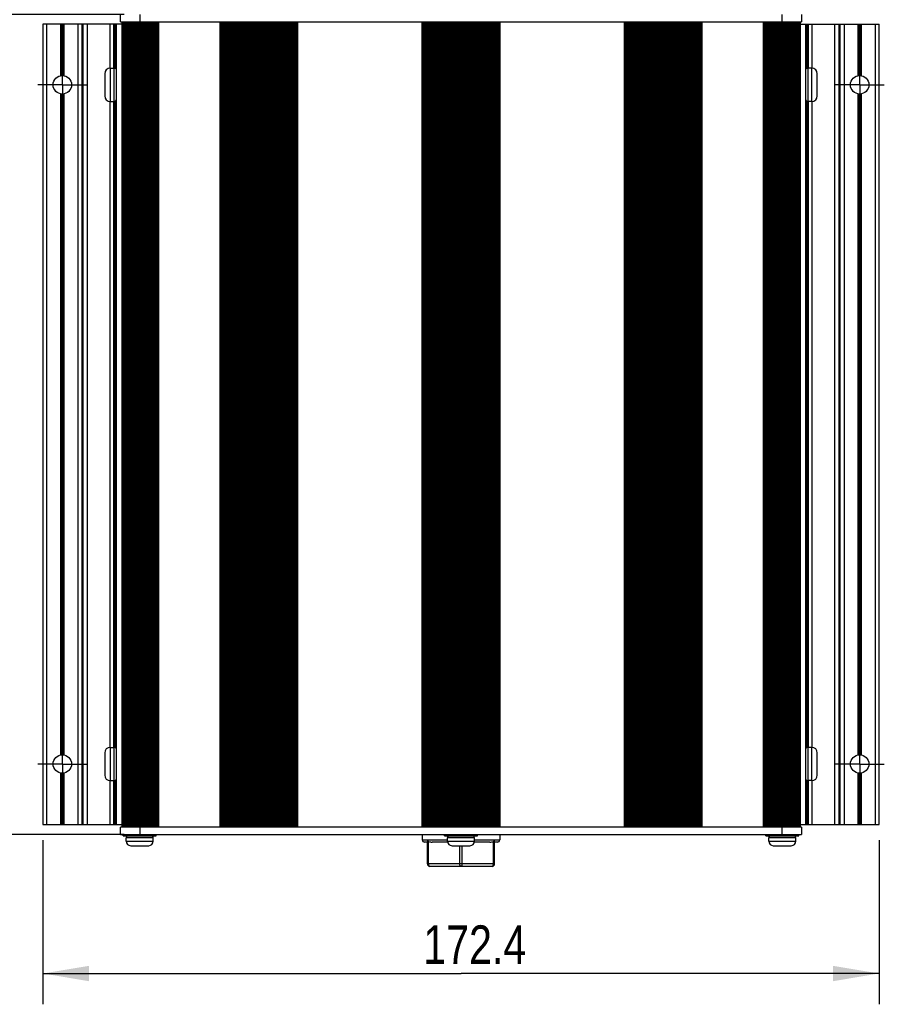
# Model space of a CAD drawing. Header units: inches. Extents: x 0 to 17, y 0 to 11.
# Tile 12 of 44: x 2.6 to 6.1, y 5 to 9. Entities that reach past the tile are written whole.
import ezdxf

# ---------------------------------------------------------------- set-up
doc = ezdxf.new("R2010")
doc.units = ezdxf.units.IN
doc.header["$LTSCALE"] = 0.935
doc.header["$MEASUREMENT"] = 0
doc.linetypes.add('CENTER', pattern=[0.6, 0.375, -0.075, 0.075, -0.075])
doc.layers.get('0').update_dxf_attribs({"linetype": 'CONTINUOUS'})
doc.layers.add('02__ASM_ALL_AXES', color=7, linetype='CONTINUOUS')
doc.styles.get("Standard").update_dxf_attribs({"font": 'txt', "width": 0.8})
doc.dimstyles.new('DIMSTYLE_1', dxfattribs={"dimtxt": 0.15625, "dimasz": 0.1875, "dimexe": 0.125, "dimexo": 0.0625, "dimgap": 0.039062, "dimtad": 0, "dimtih": 1, "dimtoh": 1, "dimlfac": 2, "dimzin": 4, "dimdsep": 46, "dimtxsty": 'Standard', "dimblk": '_FILLED', "dimblk1": '_FILLED', "dimblk2": '_FILLED', "dimcen": 0.09, "dimazin": 1, "dimtfac": 1, "dimtofl": 0, "dimtmove": 0, "dimatfit": 3, "dimldrblk": '_FILLED', "dimfxl": 1, "dimtolj": 1, "dimtzin": 4, "dimarcsym": 0})

# ---------------------------------------------------------------- blocks, each defined once
blk = doc.blocks.new('_FILLED')
at = {"color": 0, "linetype": 'ByBlock'}
blk.add_solid([(0, 0), (-1, 0.167), (-1, -0.167)], dxfattribs=at)
blk = doc.blocks.new('*D1')
at = {"color": 7, "linetype": 'Continuous', "transparency": 16777216}
for p, q in [((2.9977, 9.0111), (1.9606, 9.0111)), ((2.0856, 9.0111), (2.0856, 7.3477)), ((2.0856, 5.6843), (2.0856, 7.3477)), ((2.9977, 5.6843), (1.9606, 5.6843))]:
    blk.add_line(p, q, dxfattribs=at)
at = {"color": 7, "linetype": 'Continuous', "transparency": 16777216, "xscale": 0.1875, "yscale": 0.1875, "zscale": 0.1875}
for p, rotation in [((2.0856, 9.0111), 90), ((2.0856, 5.6843), 270)]:
    blk.add_blockref('_FILLED', p, dxfattribs=dict(at, rotation=rotation))
at = {"color": 7, "linetype": 'Continuous', "transparency": 16777216, "insert": (1.8903, 7.3209), "char_height": 0.15625, "width": 0.375, "attachment_point": 2, "rotation": 90, "line_spacing_factor": 0.9}
blk.add_mtext('169', dxfattribs=at)
blk = doc.blocks.new('*D2')
at = {"color": 7, "linetype": 'Continuous', "transparency": 16777216}
for p, q in [((2.6675, 5.6612), (2.6675, 4.9946)), ((6.0612, 5.6612), (6.0612, 4.9946)), ((2.6675, 5.1196), (4.3644, 5.1196)), ((6.0612, 5.1196), (4.3644, 5.1196))]:
    blk.add_line(p, q, dxfattribs=at)
at = {"color": 7, "linetype": 'Continuous', "transparency": 16777216, "xscale": 0.1875, "yscale": 0.1875, "zscale": 0.1875, "rotation": 180}
blk.add_blockref('_FILLED', (2.6675, 5.1196), dxfattribs=at)
at = {"color": 7, "linetype": 'Continuous', "transparency": 16777216, "xscale": 0.1875, "yscale": 0.1875, "zscale": 0.1875}
blk.add_blockref('_FILLED', (6.0612, 5.1196), dxfattribs=at)
at = {"color": 7, "linetype": 'Continuous', "transparency": 16777216, "insert": (4.4202, 5.3149), "char_height": 0.15625, "width": 0.625, "attachment_point": 2, "line_spacing_factor": 0.9}
blk.add_mtext('172.4', dxfattribs=at)

msp = doc.modelspace()

# ---------------------------------------------------------------- linework, layer by layer
at = {"color": 7, "linetype": 'Continuous'}
for p, q in [((2.9825, 8.9815), (2.9825, 9.0111)), ((3.0602, 9.0111), (3.0602, 8.9815)), ((5.6685, 8.9815), (5.6685, 9.0111)), ((5.7463, 9.0111), (5.7463, 8.9815)), ((2.6675, 8.9717), (2.6675, 5.7237)), ((2.9663, 8.9717), (2.6675, 8.9717)), ((2.6823, 8.9717), (2.6823, 5.7237)), ((2.7397, 8.7624), (2.7397, 8.9717)), ((2.7425, 8.9717), (2.7425, 8.7628)), ((2.7435, 8.7629), (2.7435, 8.9717)), ((2.7491, 8.9717), (2.7491, 8.7629)), ((2.75, 8.7628), (2.75, 8.9717)), ((2.7528, 8.9717), (2.7528, 8.7624)), ((2.8099, 5.7237), (2.8099, 8.9717)), ((2.8256, 8.9717), (2.8256, 5.7237)), ((2.8314, 5.7237), (2.8314, 8.9717)), ((2.8472, 8.9717), (2.8472, 5.7237)), ((2.9402, 8.7931), (2.9402, 8.9717)), ((2.9549, 8.7931), (2.9549, 8.9717)), ((2.9591, 8.9717), (2.9591, 8.7931)), ((2.9625, 8.7914), (2.9625, 8.9717)), ((2.9667, 5.7237), (2.9667, 8.9717)), ((2.9884, 8.9717), (2.9667, 8.9717)), ((2.9825, 8.9815), (5.7463, 8.9815)), ((2.9884, 8.9815), (2.9884, 5.7138)), ((2.99, 5.7138), (2.99, 8.9815)), ((2.9901, 8.9815), (2.9901, 5.7138)), ((2.9903, 5.7138), (2.9903, 8.9815)), ((2.9944, 8.9815), (2.9944, 5.7138)), ((2.9954, 5.7138), (2.9954, 8.9815)), ((2.9957, 8.9815), (2.9957, 5.7138)), ((2.9962, 5.7138), (2.9962, 8.9815)), ((3.0008, 8.9815), (3.0008, 5.7138)), ((3.002, 5.7138), (3.002, 8.9815)), ((3.0042, 5.7138), (3.0042, 8.9815)), ((3.005, 8.9815), (3.005, 5.7138)), ((3.0057, 5.7138), (3.0057, 8.9815)), ((3.0105, 8.9815), (3.0105, 5.7138)), ((3.0116, 5.7138), (3.0116, 8.9815)), ((3.0161, 5.7138), (3.0161, 8.9815)), ((3.0175, 8.9815), (3.0175, 5.7138)), ((3.0183, 5.7138), (3.0183, 8.9815)), ((3.0231, 8.9815), (3.0231, 5.7138)), ((3.0239, 5.7138), (3.0239, 8.9815)), ((3.0284, 8.9815), (3.0284, 5.7138)), ((3.0295, 5.7138), (3.0295, 8.9815)), ((3.0302, 5.7138), (3.0302, 8.9815)), ((3.0324, 8.9815), (3.0324, 5.7138)), ((3.0333, 5.7138), (3.0333, 8.9815)), ((3.0378, 8.9815), (3.0378, 5.7138)), ((3.0383, 5.7138), (3.0383, 8.9815)), ((3.0424, 8.9815), (3.0424, 5.7138)), ((3.0436, 5.7138), (3.0436, 8.9815)), ((3.0459, 5.7138), (3.0459, 8.9815)), ((3.0488, 8.9815), (3.0488, 5.7138)), ((3.0498, 5.7138), (3.0498, 8.9815)), ((3.0537, 8.9815), (3.0537, 5.7138)), ((3.0539, 5.7138), (3.0539, 8.9815)), ((3.0575, 8.9815), (3.0575, 5.7138)), ((3.0586, 5.7138), (3.0586, 8.9815)), ((3.062, 8.9815), (3.062, 5.7138)), ((3.0654, 8.9815), (3.0654, 5.7138)), ((3.0664, 5.7138), (3.0664, 8.9815)), ((3.0698, 8.9815), (3.0698, 5.7138)), ((3.0733, 8.9815), (3.0733, 5.7138)), ((3.0743, 5.7138), (3.0743, 8.9815)), ((3.0777, 8.9815), (3.0777, 5.7138)), ((3.0812, 8.9815), (3.0812, 5.7138)), ((3.0822, 5.7138), (3.0822, 8.9815)), ((3.0856, 8.9815), (3.0856, 5.7138)), ((3.089, 8.9815), (3.089, 5.7138)), ((3.09, 5.7138), (3.09, 8.9815)), ((3.0935, 8.9815), (3.0935, 5.7138)), ((3.0969, 8.9815), (3.0969, 5.7138)), ((3.0979, 5.7138), (3.0979, 8.9815)), ((3.1013, 8.9815), (3.1013, 5.7138)), ((3.1048, 8.9815), (3.1048, 5.7138)), ((3.1058, 5.7138), (3.1058, 8.9815)), ((3.1092, 8.9815), (3.1092, 5.7138)), ((3.1127, 8.9815), (3.1127, 5.7138)), ((3.1136, 5.7138), (3.1136, 8.9815)), ((3.1171, 8.9815), (3.1171, 5.7138)), ((3.1205, 8.9815), (3.1205, 5.7138)), ((3.1215, 5.7138), (3.1215, 8.9815)), ((3.125, 8.9815), (3.125, 5.7138)), ((3.1284, 8.9815), (3.1284, 5.7138)), ((3.1294, 5.7138), (3.1294, 8.9815)), ((3.1328, 8.9815), (3.1328, 5.7138)), ((3.1363, 8.9815), (3.1363, 5.7138)), ((3.3865, 5.7138), (3.3865, 8.9815)), ((3.39, 8.9815), (3.39, 5.7138)), ((3.3934, 8.9815), (3.3934, 5.7138)), ((3.3944, 5.7138), (3.3944, 8.9815)), ((3.3978, 8.9815), (3.3978, 5.7138)), ((3.4013, 8.9815), (3.4013, 5.7138)), ((3.4023, 5.7138), (3.4023, 8.9815)), ((3.4057, 8.9815), (3.4057, 5.7138)), ((3.4092, 8.9815), (3.4092, 5.7138)), ((3.4101, 5.7138), (3.4101, 8.9815)), ((3.4136, 8.9815), (3.4136, 5.7138)), ((3.417, 8.9815), (3.417, 5.7138)), ((3.418, 5.7138), (3.418, 8.9815)), ((3.4215, 8.9815), (3.4215, 5.7138)), ((3.4249, 8.9815), (3.4249, 5.7138)), ((3.4259, 5.7138), (3.4259, 8.9815)), ((3.4293, 8.9815), (3.4293, 5.7138)), ((3.4328, 8.9815), (3.4328, 5.7138)), ((3.4338, 5.7138), (3.4338, 8.9815)), ((3.4372, 8.9815), (3.4372, 5.7138)), ((3.4407, 8.9815), (3.4407, 5.7138)), ((3.4416, 5.7138), (3.4416, 8.9815)), ((3.4451, 8.9815), (3.4451, 5.7138)), ((3.4485, 8.9815), (3.4485, 5.7138)), ((3.4495, 5.7138), (3.4495, 8.9815)), ((3.453, 8.9815), (3.453, 5.7138)), ((3.4564, 8.9815), (3.4564, 5.7138)), ((3.4574, 5.7138), (3.4574, 8.9815)), ((3.4608, 8.9815), (3.4608, 5.7138)), ((3.4643, 8.9815), (3.4643, 5.7138)), ((3.4653, 5.7138), (3.4653, 8.9815)), ((3.4687, 8.9815), (3.4687, 5.7138)), ((3.4722, 8.9815), (3.4722, 5.7138)), ((3.4731, 5.7138), (3.4731, 8.9815)), ((3.4766, 8.9815), (3.4766, 5.7138)), ((3.48, 8.9815), (3.48, 5.7138)), ((3.481, 5.7138), (3.481, 8.9815)), ((3.4845, 8.9815), (3.4845, 5.7138)), ((3.4879, 8.9815), (3.4879, 5.7138)), ((3.4889, 5.7138), (3.4889, 8.9815)), ((3.4923, 8.9815), (3.4923, 5.7138)), ((3.4958, 8.9815), (3.4958, 5.7138)), ((3.4968, 5.7138), (3.4968, 8.9815)), ((3.5002, 8.9815), (3.5002, 5.7138)), ((3.5036, 8.9815), (3.5036, 5.7138)), ((3.5046, 5.7138), (3.5046, 8.9815)), ((3.5081, 8.9815), (3.5081, 5.7138)), ((3.5115, 8.9815), (3.5115, 5.7138)), ((3.5125, 5.7138), (3.5125, 8.9815)), ((3.516, 8.9815), (3.516, 5.7138)), ((3.5194, 8.9815), (3.5194, 5.7138)), ((3.5204, 5.7138), (3.5204, 8.9815)), ((3.5238, 8.9815), (3.5238, 5.7138)), ((3.5273, 8.9815), (3.5273, 5.7138)), ((3.5283, 5.7138), (3.5283, 8.9815)), ((3.5317, 8.9815), (3.5317, 5.7138)), ((3.5351, 8.9815), (3.5351, 5.7138)), ((3.5361, 5.7138), (3.5361, 8.9815)), ((3.5396, 8.9815), (3.5396, 5.7138)), ((3.543, 8.9815), (3.543, 5.7138)), ((3.544, 5.7138), (3.544, 8.9815)), ((3.5474, 8.9815), (3.5474, 5.7138)), ((3.5509, 8.9815), (3.5509, 5.7138)), ((3.5519, 5.7138), (3.5519, 8.9815)), ((3.5553, 8.9815), (3.5553, 5.7138)), ((3.5588, 8.9815), (3.5588, 5.7138)), ((3.5598, 5.7138), (3.5598, 8.9815)), ((3.5632, 8.9815), (3.5632, 5.7138)), ((3.5666, 8.9815), (3.5666, 5.7138)), ((3.5676, 5.7138), (3.5676, 8.9815)), ((3.5711, 8.9815), (3.5711, 5.7138)), ((3.5745, 8.9815), (3.5745, 5.7138)), ((3.5755, 5.7138), (3.5755, 8.9815)), ((3.5789, 8.9815), (3.5789, 5.7138)), ((3.5824, 8.9815), (3.5824, 5.7138)), ((3.5834, 5.7138), (3.5834, 8.9815)), ((3.5868, 8.9815), (3.5868, 5.7138)), ((3.5903, 8.9815), (3.5903, 5.7138)), ((3.5912, 5.7138), (3.5912, 8.9815)), ((3.5947, 8.9815), (3.5947, 5.7138)), ((3.5981, 8.9815), (3.5981, 5.7138)), ((3.5991, 5.7138), (3.5991, 8.9815)), ((3.6026, 8.9815), (3.6026, 5.7138)), ((3.606, 8.9815), (3.606, 5.7138)), ((3.607, 5.7138), (3.607, 8.9815)), ((3.6104, 8.9815), (3.6104, 5.7138)), ((3.6139, 8.9815), (3.6139, 5.7138)), ((3.6149, 5.7138), (3.6149, 8.9815)), ((3.6183, 8.9815), (3.6183, 5.7138)), ((3.6218, 8.9815), (3.6218, 5.7138)), ((3.6227, 5.7138), (3.6227, 8.9815)), ((3.6262, 8.9815), (3.6262, 5.7138)), ((3.6296, 8.9815), (3.6296, 5.7138)), ((3.6306, 5.7138), (3.6306, 8.9815)), ((3.6341, 8.9815), (3.6341, 5.7138)), ((3.6375, 8.9815), (3.6375, 5.7138)), ((3.6385, 5.7138), (3.6385, 8.9815)), ((3.6419, 8.9815), (3.6419, 5.7138)), ((3.6454, 8.9815), (3.6454, 5.7138)), ((3.6464, 5.7138), (3.6464, 8.9815)), ((3.6498, 8.9815), (3.6498, 5.7138)), ((3.6533, 8.9815), (3.6533, 5.7138)), ((3.6542, 5.7138), (3.6542, 8.9815)), ((3.6577, 8.9815), (3.6577, 5.7138)), ((3.6611, 8.9815), (3.6611, 5.7138)), ((3.6621, 5.7138), (3.6621, 8.9815)), ((3.6656, 8.9815), (3.6656, 5.7138)), ((3.669, 8.9815), (3.669, 5.7138)), ((3.67, 5.7138), (3.67, 8.9815)), ((3.6734, 8.9815), (3.6734, 5.7138)), ((3.6769, 8.9815), (3.6769, 5.7138)), ((3.6779, 5.7138), (3.6779, 8.9815)), ((3.6813, 8.9815), (3.6813, 5.7138)), ((3.6848, 8.9815), (3.6848, 5.7138)), ((3.6857, 5.7138), (3.6857, 8.9815)), ((3.6892, 8.9815), (3.6892, 5.7138)), ((3.6926, 8.9815), (3.6926, 5.7138)), ((3.6936, 5.7138), (3.6936, 8.9815)), ((3.6971, 8.9815), (3.6971, 5.7138)), ((3.7005, 8.9815), (3.7005, 5.7138)), ((4.2074, 5.7138), (4.2074, 8.9815)), ((4.2108, 8.9815), (4.2108, 5.7138)), ((4.2143, 8.9815), (4.2143, 5.7138)), ((4.2153, 5.7138), (4.2153, 8.9815)), ((4.2187, 8.9815), (4.2187, 5.7138)), ((4.2222, 8.9815), (4.2222, 5.7138)), ((4.2231, 5.7138), (4.2231, 8.9815)), ((4.2266, 8.9815), (4.2266, 5.7138)), ((4.23, 8.9815), (4.23, 5.7138)), ((4.231, 5.7138), (4.231, 8.9815)), ((4.2345, 8.9815), (4.2345, 5.7138)), ((4.2379, 8.9815), (4.2379, 5.7138)), ((4.2389, 5.7138), (4.2389, 8.9815)), ((4.2423, 8.9815), (4.2423, 5.7138)), ((4.2458, 8.9815), (4.2458, 5.7138)), ((4.2468, 5.7138), (4.2468, 8.9815)), ((4.2502, 8.9815), (4.2502, 5.7138)), ((4.2536, 8.9815), (4.2536, 5.7138)), ((4.2546, 5.7138), (4.2546, 8.9815)), ((4.2581, 8.9815), (4.2581, 5.7138)), ((4.2615, 8.9815), (4.2615, 5.7138)), ((4.2625, 5.7138), (4.2625, 8.9815)), ((4.266, 8.9815), (4.266, 5.7138)), ((4.2694, 8.9815), (4.2694, 5.7138)), ((4.2704, 5.7138), (4.2704, 8.9815)), ((4.2738, 8.9815), (4.2738, 5.7138)), ((4.2773, 8.9815), (4.2773, 5.7138)), ((4.2783, 5.7138), (4.2783, 8.9815)), ((4.2817, 8.9815), (4.2817, 5.7138)), ((4.2851, 8.9815), (4.2851, 5.7138)), ((4.2861, 5.7138), (4.2861, 8.9815)), ((4.2896, 8.9815), (4.2896, 5.7138)), ((4.293, 8.9815), (4.293, 5.7138)), ((4.294, 5.7138), (4.294, 8.9815)), ((4.2974, 8.9815), (4.2974, 5.7138)), ((4.3009, 8.9815), (4.3009, 5.7138)), ((4.3019, 5.7138), (4.3019, 8.9815)), ((4.3053, 8.9815), (4.3053, 5.7138)), ((4.3088, 8.9815), (4.3088, 5.7138)), ((4.3098, 5.7138), (4.3098, 8.9815)), ((4.3132, 8.9815), (4.3132, 5.7138)), ((4.3166, 8.9815), (4.3166, 5.7138)), ((4.3176, 5.7138), (4.3176, 8.9815)), ((4.3211, 8.9815), (4.3211, 5.7138)), ((4.3245, 8.9815), (4.3245, 5.7138)), ((4.3255, 5.7138), (4.3255, 8.9815)), ((4.3289, 8.9815), (4.3289, 5.7138)), ((4.3324, 8.9815), (4.3324, 5.7138)), ((4.3334, 5.7138), (4.3334, 8.9815)), ((4.3368, 8.9815), (4.3368, 5.7138)), ((4.3403, 8.9815), (4.3403, 5.7138)), ((4.3412, 5.7138), (4.3412, 8.9815)), ((4.3447, 8.9815), (4.3447, 5.7138)), ((4.3481, 8.9815), (4.3481, 5.7138)), ((4.3491, 5.7138), (4.3491, 8.9815)), ((4.3526, 8.9815), (4.3526, 5.7138)), ((4.356, 8.9815), (4.356, 5.7138)), ((4.357, 5.7138), (4.357, 8.9815)), ((4.3604, 8.9815), (4.3604, 5.7138)), ((4.3639, 8.9815), (4.3639, 5.7138)), ((4.3649, 5.7138), (4.3649, 8.9815)), ((4.3683, 8.9815), (4.3683, 5.7138)), ((4.3718, 8.9815), (4.3718, 5.7138)), ((4.3727, 5.7138), (4.3727, 8.9815)), ((4.3762, 8.9815), (4.3762, 5.7138)), ((4.3796, 8.9815), (4.3796, 5.7138)), ((4.3806, 5.7138), (4.3806, 8.9815)), ((4.3841, 8.9815), (4.3841, 5.7138)), ((4.3875, 8.9815), (4.3875, 5.7138)), ((4.3885, 5.7138), (4.3885, 8.9815)), ((4.3919, 8.9815), (4.3919, 5.7138)), ((4.3954, 8.9815), (4.3954, 5.7138)), ((4.3964, 5.7138), (4.3964, 8.9815)), ((4.3998, 8.9815), (4.3998, 5.7138)), ((4.4033, 8.9815), (4.4033, 5.7138)), ((4.4042, 5.7138), (4.4042, 8.9815)), ((4.4077, 8.9815), (4.4077, 5.7138)), ((4.4111, 8.9815), (4.4111, 5.7138)), ((4.4121, 5.7138), (4.4121, 8.9815)), ((4.4156, 8.9815), (4.4156, 5.7138)), ((4.419, 8.9815), (4.419, 5.7138)), ((4.42, 5.7138), (4.42, 8.9815)), ((4.4234, 8.9815), (4.4234, 5.7138)), ((4.4269, 8.9815), (4.4269, 5.7138)), ((4.4279, 5.7138), (4.4279, 8.9815)), ((4.4313, 8.9815), (4.4313, 5.7138)), ((4.4348, 8.9815), (4.4348, 5.7138)), ((4.4357, 5.7138), (4.4357, 8.9815)), ((4.4392, 8.9815), (4.4392, 5.7138)), ((4.4426, 8.9815), (4.4426, 5.7138)), ((4.4436, 5.7138), (4.4436, 8.9815)), ((4.4471, 8.9815), (4.4471, 5.7138)), ((4.4505, 8.9815), (4.4505, 5.7138)), ((4.4515, 5.7138), (4.4515, 8.9815)), ((4.4549, 8.9815), (4.4549, 5.7138)), ((4.4584, 8.9815), (4.4584, 5.7138)), ((4.4594, 5.7138), (4.4594, 8.9815)), ((4.4628, 8.9815), (4.4628, 5.7138)), ((4.4662, 8.9815), (4.4662, 5.7138)), ((4.4672, 5.7138), (4.4672, 8.9815)), ((4.4707, 8.9815), (4.4707, 5.7138)), ((4.4741, 8.9815), (4.4741, 5.7138)), ((4.4751, 5.7138), (4.4751, 8.9815)), ((4.4786, 8.9815), (4.4786, 5.7138)), ((4.482, 8.9815), (4.482, 5.7138)), ((4.483, 5.7138), (4.483, 8.9815)), ((4.4864, 8.9815), (4.4864, 5.7138)), ((4.4899, 8.9815), (4.4899, 5.7138)), ((4.4909, 5.7138), (4.4909, 8.9815)), ((4.4943, 8.9815), (4.4943, 5.7138)), ((4.4977, 8.9815), (4.4977, 5.7138)), ((4.4987, 5.7138), (4.4987, 8.9815)), ((4.5022, 8.9815), (4.5022, 5.7138)), ((4.5056, 8.9815), (4.5056, 5.7138)), ((4.5066, 5.7138), (4.5066, 8.9815)), ((4.51, 8.9815), (4.51, 5.7138)), ((4.5135, 8.9815), (4.5135, 5.7138)), ((4.5145, 5.7138), (4.5145, 8.9815)), ((4.5179, 8.9815), (4.5179, 5.7138)), ((4.5214, 8.9815), (4.5214, 5.7138)), ((5.0283, 5.7138), (5.0283, 8.9815)), ((5.0317, 8.9815), (5.0317, 5.7138)), ((5.0351, 8.9815), (5.0351, 5.7138)), ((5.0361, 5.7138), (5.0361, 8.9815)), ((5.0396, 8.9815), (5.0396, 5.7138)), ((5.043, 8.9815), (5.043, 5.7138)), ((5.044, 5.7138), (5.044, 8.9815)), ((5.0474, 8.9815), (5.0474, 5.7138)), ((5.0509, 8.9815), (5.0509, 5.7138)), ((5.0519, 5.7138), (5.0519, 8.9815)), ((5.0553, 8.9815), (5.0553, 5.7138)), ((5.0588, 8.9815), (5.0588, 5.7138)), ((5.0598, 5.7138), (5.0598, 8.9815)), ((5.0632, 8.9815), (5.0632, 5.7138)), ((5.0666, 8.9815), (5.0666, 5.7138)), ((5.0676, 5.7138), (5.0676, 8.9815)), ((5.0711, 8.9815), (5.0711, 5.7138)), ((5.0745, 8.9815), (5.0745, 5.7138)), ((5.0755, 5.7138), (5.0755, 8.9815)), ((5.0789, 8.9815), (5.0789, 5.7138)), ((5.0824, 8.9815), (5.0824, 5.7138)), ((5.0834, 5.7138), (5.0834, 8.9815)), ((5.0868, 8.9815), (5.0868, 5.7138)), ((5.0903, 8.9815), (5.0903, 5.7138)), ((5.0912, 5.7138), (5.0912, 8.9815)), ((5.0947, 8.9815), (5.0947, 5.7138)), ((5.0981, 8.9815), (5.0981, 5.7138)), ((5.0991, 5.7138), (5.0991, 8.9815)), ((5.1026, 8.9815), (5.1026, 5.7138)), ((5.106, 8.9815), (5.106, 5.7138)), ((5.107, 5.7138), (5.107, 8.9815)), ((5.1104, 8.9815), (5.1104, 5.7138)), ((5.1139, 8.9815), (5.1139, 5.7138)), ((5.1149, 5.7138), (5.1149, 8.9815)), ((5.1183, 8.9815), (5.1183, 5.7138)), ((5.1218, 8.9815), (5.1218, 5.7138)), ((5.1227, 5.7138), (5.1227, 8.9815)), ((5.1262, 8.9815), (5.1262, 5.7138)), ((5.1296, 8.9815), (5.1296, 5.7138)), ((5.1306, 5.7138), (5.1306, 8.9815)), ((5.1341, 8.9815), (5.1341, 5.7138)), ((5.1375, 8.9815), (5.1375, 5.7138)), ((5.1385, 5.7138), (5.1385, 8.9815)), ((5.1419, 8.9815), (5.1419, 5.7138)), ((5.1454, 8.9815), (5.1454, 5.7138)), ((5.1464, 5.7138), (5.1464, 8.9815)), ((5.1498, 8.9815), (5.1498, 5.7138)), ((5.1533, 8.9815), (5.1533, 5.7138)), ((5.1542, 5.7138), (5.1542, 8.9815)), ((5.1577, 8.9815), (5.1577, 5.7138)), ((5.1611, 8.9815), (5.1611, 5.7138)), ((5.1621, 5.7138), (5.1621, 8.9815)), ((5.1656, 8.9815), (5.1656, 5.7138)), ((5.169, 8.9815), (5.169, 5.7138)), ((5.17, 5.7138), (5.17, 8.9815)), ((5.1734, 8.9815), (5.1734, 5.7138)), ((5.1769, 8.9815), (5.1769, 5.7138)), ((5.1779, 5.7138), (5.1779, 8.9815)), ((5.1813, 8.9815), (5.1813, 5.7138)), ((5.1848, 8.9815), (5.1848, 5.7138)), ((5.1857, 5.7138), (5.1857, 8.9815)), ((5.1892, 8.9815), (5.1892, 5.7138)), ((5.1926, 8.9815), (5.1926, 5.7138)), ((5.1936, 5.7138), (5.1936, 8.9815)), ((5.1971, 8.9815), (5.1971, 5.7138)), ((5.2005, 8.9815), (5.2005, 5.7138)), ((5.2015, 5.7138), (5.2015, 8.9815)), ((5.2049, 8.9815), (5.2049, 5.7138)), ((5.2084, 8.9815), (5.2084, 5.7138)), ((5.2094, 5.7138), (5.2094, 8.9815)), ((5.2128, 8.9815), (5.2128, 5.7138)), ((5.2162, 8.9815), (5.2162, 5.7138)), ((5.2172, 5.7138), (5.2172, 8.9815)), ((5.2207, 8.9815), (5.2207, 5.7138)), ((5.2241, 8.9815), (5.2241, 5.7138)), ((5.2251, 5.7138), (5.2251, 8.9815)), ((5.2286, 8.9815), (5.2286, 5.7138)), ((5.232, 8.9815), (5.232, 5.7138)), ((5.233, 5.7138), (5.233, 8.9815)), ((5.2364, 8.9815), (5.2364, 5.7138)), ((5.2399, 8.9815), (5.2399, 5.7138)), ((5.2409, 5.7138), (5.2409, 8.9815)), ((5.2443, 8.9815), (5.2443, 5.7138)), ((5.2477, 8.9815), (5.2477, 5.7138)), ((5.2487, 5.7138), (5.2487, 8.9815)), ((5.2522, 8.9815), (5.2522, 5.7138)), ((5.2556, 8.9815), (5.2556, 5.7138)), ((5.2566, 5.7138), (5.2566, 8.9815)), ((5.26, 8.9815), (5.26, 5.7138)), ((5.2635, 8.9815), (5.2635, 5.7138)), ((5.2645, 5.7138), (5.2645, 8.9815)), ((5.2679, 8.9815), (5.2679, 5.7138)), ((5.2714, 8.9815), (5.2714, 5.7138)), ((5.2724, 5.7138), (5.2724, 8.9815)), ((5.2758, 8.9815), (5.2758, 5.7138)), ((5.2792, 8.9815), (5.2792, 5.7138)), ((5.2802, 5.7138), (5.2802, 8.9815)), ((5.2837, 8.9815), (5.2837, 5.7138)), ((5.2871, 8.9815), (5.2871, 5.7138)), ((5.2881, 5.7138), (5.2881, 8.9815)), ((5.2915, 8.9815), (5.2915, 5.7138)), ((5.295, 8.9815), (5.295, 5.7138)), ((5.296, 5.7138), (5.296, 8.9815)), ((5.2994, 8.9815), (5.2994, 5.7138)), ((5.3029, 8.9815), (5.3029, 5.7138)), ((5.3038, 5.7138), (5.3038, 8.9815)), ((5.3073, 8.9815), (5.3073, 5.7138)), ((5.3107, 8.9815), (5.3107, 5.7138)), ((5.3117, 5.7138), (5.3117, 8.9815)), ((5.3152, 8.9815), (5.3152, 5.7138)), ((5.3186, 8.9815), (5.3186, 5.7138)), ((5.3196, 5.7138), (5.3196, 8.9815)), ((5.323, 8.9815), (5.323, 5.7138)), ((5.3265, 8.9815), (5.3265, 5.7138)), ((5.3275, 5.7138), (5.3275, 8.9815)), ((5.3309, 8.9815), (5.3309, 5.7138)), ((5.3344, 8.9815), (5.3344, 5.7138)), ((5.3353, 5.7138), (5.3353, 8.9815)), ((5.3388, 8.9815), (5.3388, 5.7138)), ((5.3422, 8.9815), (5.3422, 5.7138)), ((5.5925, 5.7138), (5.5925, 8.9815)), ((5.5959, 8.9815), (5.5959, 5.7138)), ((5.5994, 8.9815), (5.5994, 5.7138)), ((5.6003, 5.7138), (5.6003, 8.9815)), ((5.6038, 8.9815), (5.6038, 5.7138)), ((5.6072, 8.9815), (5.6072, 5.7138)), ((5.6082, 5.7138), (5.6082, 8.9815)), ((5.6117, 8.9815), (5.6117, 5.7138)), ((5.6151, 8.9815), (5.6151, 5.7138)), ((5.6161, 5.7138), (5.6161, 8.9815)), ((5.6195, 8.9815), (5.6195, 5.7138)), ((5.623, 8.9815), (5.623, 5.7138)), ((5.624, 5.7138), (5.624, 8.9815)), ((5.6274, 8.9815), (5.6274, 5.7138)), ((5.6309, 8.9815), (5.6309, 5.7138)), ((5.6318, 5.7138), (5.6318, 8.9815)), ((5.6353, 8.9815), (5.6353, 5.7138)), ((5.6387, 8.9815), (5.6387, 5.7138)), ((5.6397, 5.7138), (5.6397, 8.9815)), ((5.6432, 8.9815), (5.6432, 5.7138)), ((5.6466, 8.9815), (5.6466, 5.7138)), ((5.6476, 5.7138), (5.6476, 8.9815)), ((5.651, 8.9815), (5.651, 5.7138)), ((5.6545, 8.9815), (5.6545, 5.7138)), ((5.6555, 5.7138), (5.6555, 8.9815)), ((5.6589, 8.9815), (5.6589, 5.7138)), ((5.6624, 8.9815), (5.6624, 5.7138)), ((5.6633, 5.7138), (5.6633, 8.9815)), ((5.6668, 8.9815), (5.6668, 5.7138)), ((5.6701, 8.9815), (5.6701, 5.7138)), ((5.6713, 5.7138), (5.6713, 8.9815)), ((5.6748, 8.9815), (5.6748, 5.7138)), ((5.675, 5.7138), (5.675, 8.9815)), ((5.679, 8.9815), (5.679, 5.7138)), ((5.6799, 5.7138), (5.6799, 8.9815)), ((5.6829, 8.9815), (5.6829, 5.7138)), ((5.6851, 8.9815), (5.6851, 5.7138)), ((5.6863, 5.7138), (5.6863, 8.9815)), ((5.6905, 8.9815), (5.6905, 5.7138)), ((5.691, 5.7138), (5.691, 8.9815)), ((5.6955, 8.9815), (5.6955, 5.7138)), ((5.6964, 5.7138), (5.6964, 8.9815)), ((5.6985, 8.9815), (5.6985, 5.7138)), ((5.6993, 8.9815), (5.6993, 5.7138)), ((5.7003, 5.7138), (5.7003, 8.9815)), ((5.7048, 8.9815), (5.7048, 5.7138)), ((5.7057, 5.7138), (5.7057, 8.9815)), ((5.7105, 8.9815), (5.7105, 5.7138)), ((5.7113, 5.7138), (5.7113, 8.9815)), ((5.7127, 8.9815), (5.7127, 5.7138)), ((5.7172, 8.9815), (5.7172, 5.7138)), ((5.7182, 5.7138), (5.7182, 8.9815)), ((5.7231, 8.9815), (5.7231, 5.7138)), ((5.7237, 5.7138), (5.7237, 8.9815)), ((5.7245, 8.9815), (5.7245, 5.7138)), ((5.7267, 8.9815), (5.7267, 5.7138)), ((5.728, 5.7138), (5.728, 8.9815)), ((5.7326, 8.9815), (5.7326, 5.7138)), ((5.733, 5.7138), (5.733, 8.9815)), ((5.7334, 8.9815), (5.7334, 5.7138)), ((5.7343, 5.7138), (5.7343, 8.9815)), ((5.7385, 8.9815), (5.7385, 5.7138)), ((5.7387, 5.7138), (5.7387, 8.9815)), ((5.7388, 8.9815), (5.7388, 5.7138)), ((5.7404, 8.9815), (5.7404, 5.7138)), ((5.7404, 8.9717), (6.0612, 8.9717)), ((5.762, 8.9717), (5.762, 5.7237)), ((5.7662, 8.9717), (5.7662, 8.7914)), ((5.7696, 8.7931), (5.7696, 8.9717)), ((5.7738, 8.9717), (5.7738, 8.7931)), ((5.7886, 8.9717), (5.7886, 8.7931)), ((5.8816, 5.7237), (5.8816, 8.9717)), ((5.8973, 8.9717), (5.8973, 5.7237)), ((5.9032, 5.7237), (5.9032, 8.9717)), ((5.9189, 8.9717), (5.9189, 5.7237)), ((5.9759, 8.7624), (5.9759, 8.9717)), ((5.9787, 8.9717), (5.9787, 8.7628)), ((5.9797, 8.7629), (5.9797, 8.9717)), ((5.9853, 8.9717), (5.9853, 8.7629)), ((5.9863, 8.7628), (5.9863, 8.9717)), ((5.989, 8.9717), (5.989, 8.7624)), ((6.0465, 5.7237), (6.0465, 8.9717)), ((6.0612, 5.7237), (6.0612, 8.9717)), ((2.9407, 8.7931), (2.9407, 8.6581)), ((2.9407, 8.7931), (2.957, 8.7931)), ((2.957, 8.6581), (2.957, 8.7931)), ((5.7717, 8.7931), (5.7717, 8.6581)), ((5.788, 8.7931), (5.7717, 8.7931)), ((5.788, 8.6581), (5.788, 8.7931)), ((2.9182, 8.7706), (2.9182, 8.6806)), ((5.8105, 8.6806), (5.8105, 8.7706)), ((2.7397, 6.0065), (2.7397, 8.6888)), ((2.7425, 8.6884), (2.7425, 6.0069)), ((2.7435, 6.007), (2.7435, 8.6883)), ((2.7491, 8.6883), (2.7491, 6.007)), ((2.75, 6.0069), (2.75, 8.6884)), ((2.7528, 8.6888), (2.7528, 6.0065)), ((5.9759, 6.0065), (5.9759, 8.6888)), ((5.9787, 8.6884), (5.9787, 6.0069)), ((5.9797, 6.007), (5.9797, 8.6883)), ((5.9853, 8.6883), (5.9853, 6.007)), ((5.9863, 6.0069), (5.9863, 8.6884)), ((5.989, 8.6888), (5.989, 6.0065)), ((2.9402, 6.0372), (2.9402, 8.6581)), ((2.9407, 8.6581), (2.957, 8.6581)), ((2.9549, 6.0372), (2.9549, 8.6581)), ((2.9591, 8.6581), (2.9591, 6.0372)), ((2.9625, 6.0355), (2.9625, 8.6599)), ((5.7662, 8.6599), (5.7662, 6.0355)), ((5.7696, 6.0372), (5.7696, 8.6581)), ((5.788, 8.6581), (5.7717, 8.6581)), ((5.7738, 8.6581), (5.7738, 6.0372)), ((5.7886, 8.6581), (5.7886, 6.0372)), ((2.9407, 6.0372), (2.9407, 5.9022)), ((2.9407, 6.0372), (2.957, 6.0372)), ((2.957, 5.9022), (2.957, 6.0372)), ((5.788, 6.0372), (5.7717, 6.0372)), ((5.7717, 6.0372), (5.7717, 5.9022)), ((5.788, 5.9022), (5.788, 6.0372)), ((2.9182, 6.0147), (2.9182, 5.9247)), ((5.8105, 5.9247), (5.8105, 6.0147)), ((2.7397, 5.7237), (2.7397, 5.9329)), ((2.7425, 5.9325), (2.7425, 5.7237)), ((2.7435, 5.7237), (2.7435, 5.9324)), ((2.7491, 5.9324), (2.7491, 5.7237)), ((2.75, 5.7237), (2.75, 5.9325)), ((2.7528, 5.9329), (2.7528, 5.7237)), ((5.9759, 5.7237), (5.9759, 5.9329)), ((5.9787, 5.9325), (5.9787, 5.7237)), ((5.9797, 5.7237), (5.9797, 5.9324)), ((5.9853, 5.9324), (5.9853, 5.7237)), ((5.9863, 5.7237), (5.9863, 5.9325)), ((5.989, 5.9329), (5.989, 5.7237)), ((2.9402, 5.7237), (2.9402, 5.9022)), ((2.9407, 5.9022), (2.957, 5.9022)), ((2.9549, 5.7237), (2.9549, 5.9022)), ((2.9591, 5.9022), (2.9591, 5.7237)), ((2.9625, 5.7237), (2.9625, 5.904)), ((5.7662, 5.904), (5.7662, 5.7237)), ((5.7696, 5.7237), (5.7696, 5.9022)), ((5.788, 5.9022), (5.7717, 5.9022)), ((5.7738, 5.9022), (5.7738, 5.7237)), ((5.7886, 5.9022), (5.7886, 5.7237)), ((2.6675, 5.7237), (2.9884, 5.7237)), ((5.7463, 5.7138), (2.9825, 5.7138)), ((2.9825, 5.6843), (2.9825, 5.7138)), ((3.0602, 5.7138), (3.0602, 5.6843)), ((5.6685, 5.6843), (5.6685, 5.7138)), ((5.7404, 5.7237), (5.762, 5.7237)), ((5.7463, 5.7138), (5.7463, 5.6843)), ((5.7625, 5.7237), (6.0612, 5.7237)), ((2.9825, 5.6843), (5.7463, 5.6843)), ((2.9927, 5.6783), (2.9927, 5.6843)), ((2.9927, 5.6783), (3.1277, 5.6783)), ((3.0237, 5.6781), (3.0195, 5.6783)), ((3.0237, 5.6783), (3.0237, 5.6781)), ((3.069, 5.6781), (3.062, 5.6783)), ((3.0691, 5.6783), (3.069, 5.6781)), ((3.1056, 5.6781), (3.1028, 5.6783)), ((3.1056, 5.6783), (3.1056, 5.6781)), ((3.1277, 5.6783), (3.1277, 5.6843)), ((4.2069, 5.6843), (4.2069, 5.6626)), ((4.2969, 5.6783), (4.2969, 5.6843)), ((4.2969, 5.6783), (4.4319, 5.6783)), ((4.3278, 5.6781), (4.3236, 5.6783)), ((4.3278, 5.6783), (4.3278, 5.6781)), ((4.3732, 5.6781), (4.3661, 5.6783)), ((4.3732, 5.6783), (4.3732, 5.6781)), ((4.4098, 5.6781), (4.4069, 5.6783)), ((4.4098, 5.6783), (4.4098, 5.6781)), ((4.4319, 5.6783), (4.4319, 5.6843)), ((4.5219, 5.6843), (4.5219, 5.6626)), ((5.601, 5.6783), (5.601, 5.6843)), ((5.601, 5.6783), (5.736, 5.6783)), ((5.6319, 5.6781), (5.6277, 5.6783)), ((5.6319, 5.6783), (5.6319, 5.6781)), ((5.6773, 5.6781), (5.6702, 5.6783)), ((5.6773, 5.6783), (5.6773, 5.6781)), ((5.7139, 5.6781), (5.711, 5.6783)), ((5.7139, 5.6783), (5.7139, 5.6781)), ((5.736, 5.6783), (5.736, 5.6843)), ((3.115, 5.6703), (3.0055, 5.6703)), ((3.0055, 5.6565), (3.0055, 5.6703)), ((3.0055, 5.6565), (3.115, 5.6565)), ((3.0237, 5.6383), (3.0967, 5.6383)), ((3.115, 5.6565), (3.115, 5.6703)), ((4.2069, 5.6626), (4.3096, 5.6626)), ((4.228, 5.6528), (4.2167, 5.6528)), ((4.228, 5.5642), (4.228, 5.6558)), ((4.2329, 5.5642), (4.2329, 5.6558)), ((4.31, 5.6528), (4.2472, 5.6528)), ((4.4191, 5.6703), (4.3096, 5.6703)), ((4.3096, 5.6565), (4.3096, 5.6703)), ((4.3096, 5.6565), (4.4191, 5.6565)), ((4.3279, 5.6383), (4.4009, 5.6383)), ((4.3595, 5.5642), (4.3595, 5.6383)), ((4.3693, 5.5642), (4.3693, 5.6383)), ((4.4815, 5.6528), (4.4187, 5.6528)), ((4.4191, 5.6565), (4.4191, 5.6703)), ((4.4191, 5.6626), (4.5219, 5.6626)), ((4.4958, 5.5642), (4.4958, 5.6558)), ((4.5008, 5.5642), (4.5008, 5.6558)), ((4.512, 5.6528), (4.5008, 5.6528)), ((5.7233, 5.6703), (5.6138, 5.6703)), ((5.6138, 5.6565), (5.6138, 5.6703)), ((5.6138, 5.6565), (5.7233, 5.6565)), ((5.632, 5.6383), (5.705, 5.6383)), ((5.7233, 5.6565), (5.7233, 5.6703)), ((4.5008, 5.5642), (4.228, 5.5642)), ((4.4909, 5.5544), (4.2378, 5.5544))]:
    msp.add_line(p, q, dxfattribs=at)
for centre in [(2.7463, 8.7256), (5.9825, 8.7256), (2.7463, 5.9697), (5.9825, 5.9697)]:
    msp.add_circle(centre, 0.0374, dxfattribs=at)
for centre, radius, start, end in [((2.9407, 8.7706), 0.0225, 90, 180), ((2.957, 8.7834), 0.0097, 0, 90), ((5.7717, 8.7834), 0.0097, 90, 180), ((5.788, 8.7706), 0.0225, 0, 90), ((2.9407, 8.6806), 0.0225, 180, 270), ((5.788, 8.6806), 0.0225, 270, 360), ((2.957, 8.6678), 0.0097, 270, 360), ((5.7717, 8.6678), 0.0097, 180, 270), ((2.9407, 6.0147), 0.0225, 90, 180), ((2.957, 6.0275), 0.0097, 0, 90), ((5.7717, 6.0275), 0.0097, 90, 180), ((5.788, 6.0147), 0.0225, 0, 90), ((2.9407, 5.9247), 0.0225, 180, 270), ((5.788, 5.9247), 0.0225, 270, 360), ((2.957, 5.9119), 0.0097, 270, 360), ((5.7717, 5.9119), 0.0097, 180, 270), ((3.0135, 5.6703), 0.008, 90, 180), ((3.107, 5.6703), 0.008, 0, 90), ((4.3176, 5.6703), 0.008, 90, 180), ((4.4111, 5.6703), 0.008, 0, 90), ((5.6218, 5.6703), 0.008, 90, 180), ((5.7153, 5.6703), 0.008, 0, 90), ((3.0237, 5.6565), 0.0182, 180, 270), ((3.0967, 5.6565), 0.0182, 270, 360), ((4.2167, 5.6626), 0.00984, 180, 270), ((4.3279, 5.6565), 0.0182, 180, 270), ((4.4009, 5.6565), 0.0182, 270, 360), ((4.512, 5.6626), 0.00984, 270, 360), ((5.632, 5.6565), 0.0182, 180, 270), ((5.705, 5.6565), 0.0182, 270, 360), ((4.2378, 5.5642), 0.00984, 180, 270), ((4.4909, 5.5642), 0.00984, 270, 360)]:
    msp.add_arc(centre, radius, start, end, dxfattribs=at)
for points, knots in [([(4.2329, 5.6558), (4.2323, 5.6562), (4.2313, 5.6567), (4.2301, 5.6572), (4.2294, 5.6574), (4.2287, 5.6573), (4.2281, 5.6568), (4.228, 5.6562), (4.228, 5.6558)], [0, 0, 0, 0, 0.360876, 0.5119, 0.634362, 0.731894, 0.819641, 1, 1, 1, 1]), ([(4.2329, 5.6558), (4.2351, 5.6546), (4.2399, 5.6531), (4.2448, 5.6528), (4.2472, 5.6528)], [0, 0, 0, 0, 0.50251, 1, 1, 1, 1]), ([(4.4815, 5.6528), (4.484, 5.6528), (4.4889, 5.6531), (4.4937, 5.6546), (4.4958, 5.6558)], [0, 0, 0, 0, 0.497491, 1, 1, 1, 1]), ([(4.5008, 5.6558), (4.5008, 5.6562), (4.5006, 5.6568), (4.5, 5.6573), (4.4994, 5.6574), (4.4986, 5.6572), (4.4974, 5.6567), (4.4965, 5.6562), (4.4958, 5.6558)], [0, 0, 0, 0, 0.180359, 0.268106, 0.365638, 0.4881, 0.639124, 1, 1, 1, 1]), ([(4.2378, 5.5544), (4.2375, 5.5544), (4.2368, 5.5545), (4.2359, 5.5551), (4.235, 5.556), (4.234, 5.5578), (4.2331, 5.5606), (4.2329, 5.5629), (4.2329, 5.5642)], [0, 0, 0, 0, 0.082246, 0.173141, 0.277888, 0.398463, 0.681587, 1, 1, 1, 1]), ([(4.3644, 5.5544), (4.3641, 5.5544), (4.3634, 5.5545), (4.3624, 5.5551), (4.3616, 5.556), (4.3605, 5.5578), (4.3597, 5.5606), (4.3595, 5.5629), (4.3595, 5.5642)], [0, 0, 0, 0, 0.082246, 0.173141, 0.277888, 0.398463, 0.681587, 1, 1, 1, 1]), ([(4.3644, 5.5544), (4.3647, 5.5544), (4.3654, 5.5545), (4.3663, 5.5551), (4.3672, 5.556), (4.3682, 5.5578), (4.3691, 5.5606), (4.3693, 5.5629), (4.3693, 5.5642)], [0, 0, 0, 0, 0.082246, 0.173141, 0.277888, 0.398463, 0.681587, 1, 1, 1, 1]), ([(4.4909, 5.5544), (4.4912, 5.5544), (4.4919, 5.5545), (4.4929, 5.5551), (4.4937, 5.556), (4.4948, 5.5578), (4.4956, 5.5606), (4.4958, 5.5629), (4.4958, 5.5642)], [0, 0, 0, 0, 0.082246, 0.173141, 0.277888, 0.398463, 0.681587, 1, 1, 1, 1])]:
    msp.add_open_spline(points, degree=3, knots=knots, dxfattribs=at)
at = {"layer": '02__ASM_ALL_AXES', "color": 7, "linetype": 'CENTER'}
for p, q in [((2.7463, 8.7256), (2.7463, 8.8256)), ((5.9825, 8.7256), (5.9825, 8.8256)), ((2.7463, 8.7256), (2.6463, 8.7256)), ((2.7463, 8.7256), (2.7463, 8.6256)), ((2.7463, 8.7256), (2.8463, 8.7256)), ((5.9825, 8.7256), (5.8825, 8.7256)), ((5.9825, 8.7256), (6.0825, 8.7256)), ((5.9825, 8.7256), (5.9825, 8.6256)), ((2.7463, 5.9697), (2.7463, 6.0697)), ((5.9825, 5.9697), (5.9825, 6.0697)), ((2.7463, 5.9697), (2.6463, 5.9697)), ((2.7463, 5.9697), (2.7463, 5.8697)), ((2.7463, 5.9697), (2.8463, 5.9697)), ((5.9825, 5.9697), (5.8825, 5.9697)), ((5.9825, 5.9697), (6.0825, 5.9697)), ((5.9825, 5.9697), (5.9825, 5.8697))]:
    msp.add_line(p, q, dxfattribs=at)

# ---------------------------------------------------------------- dimensions: what is measured, and where the dimension line sits
at = {"color": 7, "linetype": 'Continuous'}
dim = msp.add_linear_dim(base=(2.0856, 5.6843), p1=(3.0602, 9.0111), p2=(3.0602, 5.6843), angle=270, dimstyle='DIMSTYLE_1', override={"dimtad": 1, "dimtih": 0, "dimtoh": 0}, dxfattribs=at)
dim.commit()
dim.dimension.update_dxf_attribs({"geometry": '*D1', "text_midpoint": (2.0856, 7.3365), "dimtype": 160})
dim = msp.add_linear_dim(base=(6.0612, 5.1196), p1=(2.6675, 5.7237), p2=(6.0612, 5.7237), dimstyle='DIMSTYLE_1', override={"dimtad": 1, "dimtih": 0, "dimtoh": 0}, dxfattribs=at)
dim.commit()
dim.dimension.update_dxf_attribs({"geometry": '*D2', "text_midpoint": (4.4397, 5.1196), "dimtype": 160})

doc.saveas('drawing.dxf')
